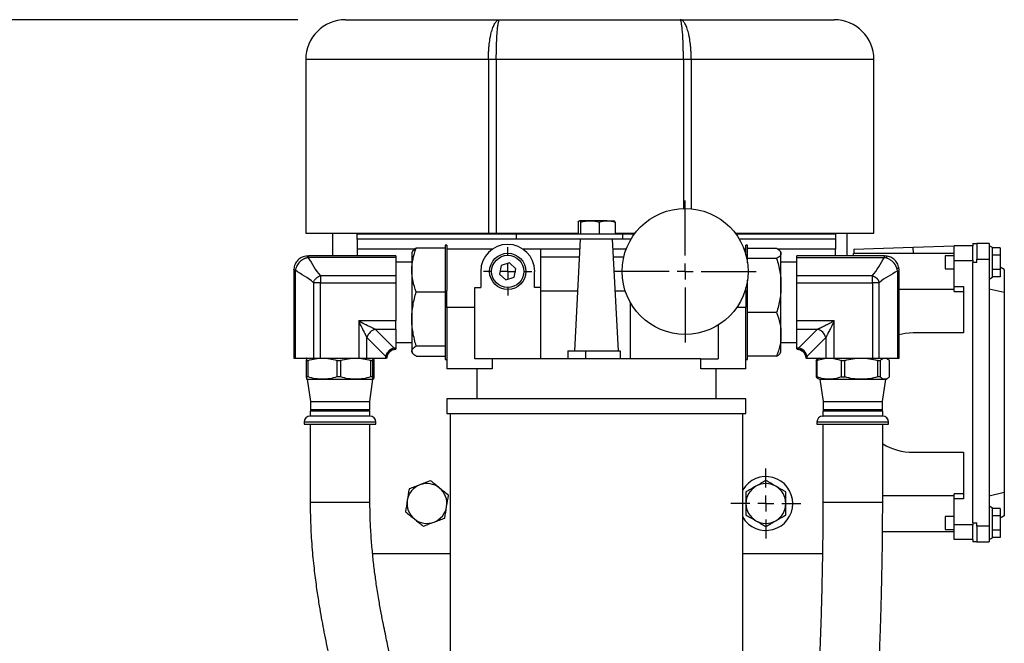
# Model space of a CAD drawing. Header units: inches. Extents: x 3 to 129, y 3 to 99.
# Tile 8 of 32: x 22.37 to 34.71, y 78.43 to 86.25. Entities that reach past the tile are written whole.
import ezdxf

# ---------------------------------------------------------------- set-up
doc = ezdxf.new("R2010")
doc.units = ezdxf.units.IN
doc.header["$LTSCALE"] = 12
doc.header["$MEASUREMENT"] = 0
doc.linetypes.add('CENTERX2', pattern=[0.8, 0.5, -0.1, 0.1, -0.1])
doc.layers.add('CENTER', color=40, linetype='CENTERX2')
doc.layers.add('DIMENSIONS', color=140, linetype='Continuous', lineweight=25)
doc.styles.add('SLDTEXTSTYLE0', font='TXT', dxfattribs={"width": 0.7})
doc.dimstyles.new('SLDDIMSTYLE1', dxfattribs={"dimtxt": 1.019531, "dimasz": 1.56, "dimexe": 0, "dimexo": 0.0625, "dimgap": 0.254883, "dimtad": 0, "dimtih": 1, "dimtoh": 1, "dimrnd": 1e-09, "dimzin": 12, "dimdsep": 46, "dimtxsty": 'SLDTEXTSTYLE0', "dimsah": 1, "dimcen": 0.09, "dimadec": 0, "dimazin": 3, "dimtfac": 1, "dimtofl": 0, "dimtmove": 0, "dimatfit": 3, "dimfxl": 0, "dimfrac": 2, "dimtolj": 1, "dimtzin": 12, "dimarcsym": 0})

# ---------------------------------------------------------------- blocks, each defined once
blk = doc.blocks.new('_D_2')
at = {"layer": 'DIMENSIONS'}
for p, q in [((25.854, 86.248), (16.716, 86.248)), ((18.216, 86.248), (18.216, 73.319)), ((16.277, 71.471), (15.935, 71.471)), ((15.935, 71.471), (15.935, 69.85)), ((20.155, 71.471), (20.497, 71.471)), ((20.497, 71.471), (20.497, 69.85)), ((15.935, 69.85), (16.277, 69.85)), ((20.497, 69.85), (20.155, 69.85)), ((18.216, 57.913), (18.216, 69.622)), ((25.292, 57.913), (16.716, 57.913))]:
    blk.add_line(p, q, dxfattribs=at)
for points in [[(18.216, 86.248), (17.976, 84.688), (18.456, 84.688)], [(18.216, 57.913), (18.456, 59.473), (17.976, 59.473)]]:
    blk.add_solid(points, dxfattribs=at)
at = {"layer": 'DIMENSIONS', "char_height": 1, "attachment_point": 1, "style": 'SLDTEXTSTYLE0'}
for s, insert in [('28.34', (16.277, 72.988)), ('719.7', (16.277, 71.139))]:
    blk.add_mtext(s, dxfattribs=dict(at, insert=insert))
blk = doc.blocks.new('SW_CENTERMARKSYMBOL_2')
at = {"layer": 'CENTER', "color": 0}
for p, q in [((0, 0.2), (0, 0.4375)), ((-0.2, 0), (-0.4375, 0)), ((0, 0), (-0.1, 0)), ((0, 0), (0, 0.1)), ((0, 0), (0, -0.1)), ((0, 0), (0.1, 0)), ((0.2, 0), (0.4375, 0)), ((0, -0.2), (0, -0.4375))]:
    blk.add_line(p, q, dxfattribs=at)
blk = doc.blocks.new('SW_CENTERMARKSYMBOL_3')
at = {"layer": 'CENTER', "color": 0}
for p, q in [((0, 0.2), (0, 0.89)), ((-0.2, 0), (-0.89, 0)), ((0, 0), (-0.1, 0)), ((0, 0), (0, 0.1)), ((0, 0), (0, -0.1)), ((0, 0), (0.1, 0)), ((0.2, 0), (0.89, 0)), ((0, -0.2), (0, -0.89))]:
    blk.add_line(p, q, dxfattribs=at)
blk = doc.blocks.new('SW_CENTERMARKSYMBOL_4')
at = {"layer": 'CENTER', "color": 0}
for p, q in [((0, 0.2), (0, 0.3025)), ((-0.2, 0), (-0.3025, 0)), ((0, 0), (-0.1, 0)), ((0, 0), (0, 0.1)), ((0, 0), (0, -0.1)), ((0, 0), (0.1, 0)), ((0.2, 0), (0.3025, 0)), ((0, -0.2), (0, -0.3025))]:
    blk.add_line(p, q, dxfattribs=at)

msp = doc.modelspace()

# ---------------------------------------------------------------- linework, layer by layer
for p, q in [((26.454, 86.248), (28.386, 86.248)), ((28.386, 86.248), (30.648, 86.248)), ((30.648, 86.248), (32.58, 86.248)), ((25.954, 85.748), (25.954, 83.571)), ((28.245, 85.748), (25.954, 85.748)), ((28.344, 85.748), (28.245, 85.748)), ((28.245, 85.748), (28.245, 83.571)), ((28.344, 85.748), (28.344, 83.571)), ((30.69, 85.748), (28.344, 85.748)), ((30.789, 85.748), (30.69, 85.748)), ((30.69, 85.748), (30.69, 83.882)), ((33.08, 85.748), (30.789, 85.748)), ((30.789, 85.748), (30.789, 83.878)), ((33.08, 83.571), (33.08, 85.748)), ((29.52, 83.727), (29.387, 83.727)), ((29.734, 83.727), (29.52, 83.727)), ((29.734, 83.727), (29.818, 83.727)), ((29.37, 83.708), (29.37, 83.557)), ((29.404, 83.557), (29.404, 83.708)), ((29.635, 83.708), (29.635, 83.557)), ((29.833, 83.708), (29.833, 83.557)), ((25.954, 83.571), (28.245, 83.571)), ((26.289, 83.571), (26.289, 83.286)), ((26.599, 83.495), (26.599, 83.557)), ((28.599, 83.557), (26.599, 83.557)), ((28.599, 83.495), (26.599, 83.495)), ((26.599, 83.495), (26.599, 83.37)), ((28.245, 83.571), (28.344, 83.571)), ((28.344, 83.571), (29.37, 83.571)), ((28.599, 83.495), (28.599, 83.557)), ((29.928, 83.557), (28.599, 83.557)), ((29.928, 83.495), (28.599, 83.495)), ((29.397, 83.495), (29.323, 82.095)), ((29.875, 82.095), (29.802, 83.495)), ((29.833, 83.571), (30.083, 83.571)), ((29.928, 83.557), (29.928, 83.495)), ((30.073, 83.557), (29.928, 83.557)), ((30.032, 83.495), (29.928, 83.495)), ((31.34, 83.571), (33.08, 83.571)), ((32.599, 83.557), (31.35, 83.557)), ((32.599, 83.495), (31.392, 83.495)), ((32.599, 83.557), (32.599, 83.495)), ((32.599, 83.495), (32.599, 83.37)), ((32.745, 83.286), (32.745, 83.571)), ((26.599, 83.37), (26.599, 83.286)), ((27.323, 83.37), (26.599, 83.37)), ((27.704, 83.382), (27.34, 83.382)), ((27.724, 83.423), (27.704, 83.423)), ((27.704, 83.423), (27.704, 83.382)), ((27.704, 83.382), (27.704, 82.834)), ((27.724, 83.423), (27.724, 82.851)), ((28.295, 83.37), (27.724, 83.37)), ((28.899, 83.37), (28.679, 83.37)), ((28.899, 83.37), (28.899, 82.892)), ((29.39, 83.37), (28.899, 83.37)), ((29.972, 83.37), (29.808, 83.37)), ((31.474, 83.37), (31.451, 83.37)), ((31.494, 83.423), (31.474, 83.423)), ((31.474, 83.299), (31.474, 83.423)), ((31.494, 83.252), (31.494, 83.423)), ((31.494, 83.382), (31.859, 83.382)), ((32.599, 83.37), (31.875, 83.37)), ((32.599, 83.286), (32.599, 83.37)), ((32.826, 83.37), (33.573, 83.396)), ((32.826, 83.37), (32.827, 83.317)), ((33.573, 83.396), (34.084, 83.414)), ((33.576, 83.317), (33.573, 83.396)), ((34.084, 83.414), (34.321, 83.422)), ((34.321, 83.414), (34.084, 83.414)), ((34.084, 83.225), (34.084, 83.414)), ((34.321, 83.442), (34.321, 83.422)), ((34.321, 83.442), (34.368, 83.442)), ((34.321, 83.422), (34.321, 83.414)), ((34.321, 83.234), (34.321, 83.414)), ((34.525, 83.442), (34.368, 83.442)), ((34.368, 83.442), (34.368, 83.245)), ((34.525, 83.442), (34.525, 83.245)), ((34.565, 83.392), (34.525, 83.414)), ((34.565, 83.205), (34.565, 83.392)), ((34.663, 83.387), (34.565, 83.387)), ((34.663, 83.387), (34.663, 83.296)), ((25.989, 83.286), (25.969, 83.285)), ((27.084, 83.286), (25.989, 83.286)), ((25.989, 83.265), (25.989, 83.286)), ((27.084, 83.265), (25.989, 83.265)), ((27.084, 83.286), (27.084, 83.265)), ((27.084, 83.265), (27.084, 83.037)), ((27.29, 83.338), (27.284, 83.327)), ((27.284, 83.327), (27.284, 83.108)), ((29.385, 83.27), (28.899, 83.27)), ((29.942, 83.27), (29.814, 83.27)), ((31.494, 83.201), (31.494, 83.252)), ((31.859, 83.252), (31.494, 83.252)), ((31.914, 83.327), (31.908, 83.338)), ((31.914, 83.317), (31.914, 83.327)), ((31.914, 82.914), (31.914, 83.317)), ((33.21, 83.286), (32.114, 83.286)), ((32.114, 83.265), (32.114, 83.286)), ((32.114, 83.265), (33.21, 83.265)), ((32.114, 83.037), (32.114, 83.265)), ((32.825, 83.286), (32.825, 83.317)), ((34.084, 83.317), (32.825, 83.317)), ((33.23, 83.285), (33.21, 83.286)), ((33.21, 83.265), (33.21, 83.286)), ((34.084, 83.287), (33.974, 83.287)), ((33.974, 83.287), (33.974, 83.123)), ((34.084, 82.904), (34.084, 83.225)), ((34.321, 83.225), (34.084, 83.225)), ((34.321, 83.234), (34.321, 83.225)), ((34.321, 83.225), (34.321, 83.205)), ((34.368, 83.205), (34.368, 83.245)), ((34.368, 83.245), (34.525, 83.245)), ((34.525, 83.245), (34.525, 79.898)), ((34.663, 83.296), (34.565, 83.296)), ((34.663, 83.296), (34.663, 83.115)), ((25.804, 83.12), (25.803, 83.1)), ((25.803, 83.1), (25.803, 82.005)), ((25.824, 83.1), (25.803, 83.1)), ((25.824, 82.005), (25.824, 83.1)), ((27.284, 83.207), (27.084, 83.207)), ((27.284, 83.108), (27.284, 82.496)), ((28.406, 83.164), (28.384, 83.058)), ((28.509, 83.198), (28.406, 83.164)), ((28.59, 83.126), (28.509, 83.198)), ((28.567, 83.02), (28.59, 83.126)), ((32.114, 83.207), (31.914, 83.207)), ((33.374, 83.1), (33.374, 82.005)), ((33.374, 83.1), (33.396, 83.1)), ((33.396, 83.1), (33.395, 83.12)), ((33.396, 82.005), (33.396, 83.1)), ((33.974, 83.123), (34.084, 83.123)), ((34.321, 79.938), (34.321, 83.205)), ((34.368, 83.205), (34.321, 83.205)), ((34.565, 83.019), (34.565, 83.205)), ((34.663, 83.115), (34.565, 83.115)), ((34.714, 83.116), (34.663, 83.146)), ((34.663, 83.115), (34.663, 83.024)), ((34.714, 83.116), (34.714, 82.826)), ((26.139, 83.037), (26.139, 82.95)), ((27.084, 83.037), (26.139, 83.037)), ((27.084, 83.037), (27.084, 82.95)), ((28.149, 83.092), (28.149, 82.892)), ((28.384, 83.058), (28.464, 82.986)), ((28.464, 82.986), (28.567, 83.02)), ((28.824, 82.892), (28.824, 83.092)), ((31.494, 82.575), (31.494, 82.984)), ((33.059, 83.037), (32.114, 83.037)), ((32.114, 82.95), (32.114, 83.037)), ((33.059, 83.037), (33.059, 82.95)), ((34.525, 82.996), (34.565, 83.019)), ((34.663, 83.024), (34.565, 83.024)), ((26.052, 82.95), (26.052, 82.005)), ((26.139, 82.95), (26.052, 82.95)), ((26.139, 82.005), (26.139, 82.95)), ((26.139, 82.95), (27.084, 82.95)), ((27.084, 82.95), (27.084, 82.471)), ((28.074, 82.892), (28.149, 82.892)), ((28.074, 82.64), (28.074, 82.892)), ((28.899, 82.892), (28.824, 82.892)), ((28.899, 82.892), (28.899, 81.995)), ((31.474, 82.851), (31.474, 82.886)), ((31.914, 82.301), (31.914, 82.914)), ((32.114, 82.471), (32.114, 82.95)), ((32.114, 82.95), (33.059, 82.95)), ((33.06, 82.95), (33.06, 82.005)), ((33.146, 82.95), (33.06, 82.95)), ((33.146, 82.005), (33.146, 82.95)), ((34.084, 82.864), (33.396, 82.864)), ((34.084, 82.904), (34.203, 82.904)), ((34.084, 82.841), (34.084, 82.904)), ((34.203, 82.904), (34.203, 82.32)), ((34.714, 82.826), (34.525, 82.871)), ((27.34, 82.834), (27.704, 82.834)), ((27.704, 82.834), (27.704, 82.157)), ((27.724, 82.64), (27.724, 82.851)), ((28.899, 82.847), (29.363, 82.847)), ((29.836, 82.847), (29.961, 82.847)), ((31.474, 82.851), (31.474, 82.64)), ((34.084, 82.841), (34.203, 82.841)), ((34.714, 82.826), (34.714, 80.318)), ((27.724, 82.64), (27.724, 81.87)), ((28.074, 82.64), (27.724, 82.64)), ((28.074, 81.995), (28.074, 82.64)), ((30.024, 82.703), (30.024, 81.995)), ((31.474, 82.64), (31.359, 82.64)), ((31.474, 81.87), (31.474, 82.64)), ((27.284, 82.496), (27.284, 82.092)), ((31.494, 82.028), (31.494, 82.575)), ((31.859, 82.575), (31.494, 82.575)), ((26.618, 82.471), (26.618, 82.005)), ((27.084, 82.471), (26.618, 82.471)), ((26.826, 82.367), (27.084, 82.367)), ((26.826, 82.367), (27.06, 82.133)), ((27.084, 82.367), (27.084, 82.471)), ((27.084, 82.367), (27.084, 82.133)), ((31.124, 82.418), (31.124, 81.995)), ((32.58, 82.471), (32.114, 82.471)), ((32.114, 82.367), (32.114, 82.471)), ((32.114, 82.367), (32.373, 82.367)), ((32.114, 82.133), (32.114, 82.367)), ((32.139, 82.133), (32.373, 82.367)), ((32.58, 82.005), (32.58, 82.471)), ((26.722, 82.005), (26.722, 82.263)), ((26.722, 82.263), (26.956, 82.029)), ((31.914, 82.082), (31.914, 82.301)), ((32.243, 82.029), (32.476, 82.263)), ((32.476, 82.263), (32.476, 82.005)), ((34.203, 82.32), (33.573, 82.32)), ((27.06, 82.133), (27.084, 82.133)), ((27.084, 82.202), (27.284, 82.202)), ((27.084, 82.133), (27.084, 82.121)), ((27.34, 82.157), (27.704, 82.157)), ((27.704, 82.157), (27.704, 81.986)), ((31.914, 82.202), (32.114, 82.202)), ((32.114, 82.133), (32.139, 82.133)), ((32.114, 82.121), (32.114, 82.133)), ((32.114, 82.117), (32.114, 82.117)), ((25.803, 82.005), (25.824, 82.005)), ((25.824, 82.005), (26.052, 82.005)), ((26.052, 82.005), (26.139, 82.005)), ((26.139, 82.005), (26.618, 82.005)), ((26.618, 82.005), (26.722, 82.005)), ((26.722, 82.005), (26.956, 82.005)), ((26.956, 82.029), (26.956, 82.005)), ((26.956, 82.005), (26.968, 82.005)), ((27.284, 82.092), (27.284, 82.082)), ((27.284, 82.082), (27.291, 82.07)), ((27.34, 82.028), (27.704, 82.028)), ((28.292, 81.995), (28.074, 81.995)), ((30.907, 81.995), (28.292, 81.995)), ((28.292, 81.995), (28.292, 81.87)), ((29.242, 82.095), (29.242, 81.995)), ((29.242, 82.095), (29.462, 82.095)), ((29.462, 82.095), (29.462, 81.995)), ((29.462, 82.095), (29.897, 82.095)), ((29.897, 82.095), (29.897, 81.995)), ((30.907, 81.87), (30.907, 81.995)), ((30.907, 81.995), (31.124, 81.995)), ((31.494, 81.986), (31.494, 82.028)), ((31.859, 82.028), (31.494, 82.028)), ((31.907, 82.07), (31.914, 82.082)), ((32.23, 82.005), (32.243, 82.005)), ((32.243, 82.005), (32.243, 82.029)), ((32.243, 82.005), (32.476, 82.005)), ((32.382, 81.995), (32.356, 81.975)), ((32.397, 82.005), (32.382, 81.996)), ((32.476, 82.005), (32.58, 82.005)), ((32.58, 82.005), (33.06, 82.005)), ((33.06, 82.005), (33.146, 82.005)), ((33.146, 82.005), (33.374, 82.005)), ((33.247, 81.996), (33.231, 82.005)), ((33.374, 82.005), (33.396, 82.005)), ((25.96, 81.975), (25.96, 81.768)), ((25.984, 81.768), (25.984, 81.975)), ((26.344, 81.975), (26.344, 81.768)), ((26.394, 81.768), (26.394, 81.975)), ((26.768, 81.975), (26.768, 81.768)), ((26.794, 81.768), (26.794, 81.975)), ((26.808, 81.768), (26.808, 81.975)), ((26.808, 81.975), (26.808, 81.768)), ((27.704, 81.986), (27.724, 81.986)), ((28.292, 81.87), (27.724, 81.87)), ((28.099, 81.87), (28.099, 81.495)), ((31.474, 81.87), (30.907, 81.87)), ((31.099, 81.495), (31.099, 81.87)), ((31.474, 81.986), (31.494, 81.986)), ((32.354, 81.973), (32.354, 81.77)), ((32.369, 81.768), (32.369, 81.975)), ((32.667, 81.975), (32.667, 81.768)), ((32.715, 81.768), (32.715, 81.975)), ((33.125, 81.975), (33.125, 81.768)), ((33.16, 81.768), (33.16, 81.975)), ((33.272, 81.975), (33.272, 81.768)), ((33.274, 81.77), (33.274, 81.973)), ((32.356, 81.768), (32.382, 81.748)), ((32.382, 81.748), (32.397, 81.739)), ((33.231, 81.739), (33.247, 81.748)), ((25.967, 81.739), (26.164, 81.739)), ((25.971, 81.739), (26.012, 81.461)), ((26.164, 81.739), (26.581, 81.739)), ((26.581, 81.739), (26.801, 81.739)), ((26.757, 81.461), (26.797, 81.739)), ((32.397, 81.739), (32.518, 81.739)), ((32.401, 81.739), (32.442, 81.461)), ((32.518, 81.739), (32.92, 81.739)), ((32.92, 81.739), (33.216, 81.739)), ((33.187, 81.461), (33.227, 81.739)), ((33.216, 81.739), (33.231, 81.739)), ((27.724, 81.495), (27.724, 81.31)), ((31.474, 81.495), (27.724, 81.495)), ((31.474, 81.31), (31.474, 81.495)), ((26.012, 81.461), (26.012, 81.355)), ((26.012, 81.461), (26.757, 81.461)), ((26.757, 81.355), (26.757, 81.461)), ((32.442, 81.461), (32.442, 81.355)), ((32.442, 81.461), (33.187, 81.461)), ((33.187, 81.355), (33.187, 81.461)), ((26.009, 81.341), (26.009, 81.278)), ((26.759, 81.341), (26.009, 81.341)), ((26.012, 81.355), (26.015, 81.351)), ((26.384, 81.355), (26.012, 81.355)), ((26.015, 81.351), (26.015, 81.341)), ((26.753, 81.351), (26.015, 81.351)), ((26.757, 81.355), (26.384, 81.355)), ((26.753, 81.351), (26.757, 81.355)), ((26.753, 81.341), (26.753, 81.351)), ((26.759, 81.278), (26.759, 81.341)), ((27.724, 81.31), (31.474, 81.31)), ((27.764, 81.31), (27.764, 75.951)), ((31.434, 75.951), (31.434, 81.31)), ((32.439, 81.341), (32.439, 81.278)), ((33.189, 81.341), (32.439, 81.341)), ((32.442, 81.355), (32.445, 81.351)), ((33.187, 81.355), (32.442, 81.355)), ((32.445, 81.351), (32.445, 81.341)), ((32.814, 81.351), (32.445, 81.351)), ((33.183, 81.351), (32.814, 81.351)), ((33.183, 81.351), (33.187, 81.355)), ((33.183, 81.341), (33.183, 81.351)), ((33.189, 81.278), (33.189, 81.341)), ((25.934, 81.203), (25.934, 81.178)), ((26.834, 81.203), (25.934, 81.203)), ((25.934, 81.178), (26.834, 81.178)), ((26.009, 81.178), (26.009, 80.199)), ((26.759, 80.199), (26.759, 81.178)), ((26.834, 81.178), (26.834, 81.203)), ((32.364, 81.203), (32.364, 81.178)), ((33.264, 81.203), (32.364, 81.203)), ((32.364, 81.178), (33.264, 81.178)), ((32.439, 81.178), (32.439, 80.199)), ((33.189, 80.199), (33.189, 81.178)), ((33.264, 81.178), (33.264, 81.203)), ((33.573, 80.824), (34.203, 80.824)), ((34.203, 80.824), (34.203, 80.239)), ((34.084, 80.28), (33.189, 80.28)), ((34.203, 80.303), (34.084, 80.303)), ((34.084, 80.239), (34.084, 80.303)), ((34.714, 80.318), (34.525, 80.272)), ((34.714, 80.318), (34.714, 80.027)), ((26.009, 80.199), (26.759, 80.199)), ((32.439, 80.199), (33.189, 80.199)), ((34.084, 79.918), (34.084, 80.239)), ((34.203, 80.239), (34.084, 80.239)), ((34.565, 80.124), (34.525, 80.147)), ((34.084, 80.02), (33.974, 80.02)), ((33.974, 80.02), (33.974, 79.856)), ((34.565, 79.938), (34.565, 80.124)), ((34.663, 80.12), (34.565, 80.12)), ((34.663, 80.029), (34.565, 80.029)), ((34.663, 80.12), (34.663, 80.029)), ((34.663, 80.029), (34.663, 79.847)), ((34.714, 80.027), (34.663, 79.998)), ((34.084, 79.918), (34.321, 79.918)), ((34.084, 79.729), (34.084, 79.918)), ((34.321, 79.938), (34.368, 79.938)), ((34.321, 79.938), (34.321, 79.918)), ((34.321, 79.918), (34.321, 79.91)), ((34.321, 79.73), (34.321, 79.91)), ((34.368, 79.898), (34.368, 79.938)), ((34.525, 79.898), (34.368, 79.898)), ((34.368, 79.898), (34.368, 79.702)), ((34.525, 79.898), (34.525, 79.702)), ((34.565, 79.752), (34.565, 79.938)), ((34.084, 79.826), (33.187, 79.826)), ((33.974, 79.856), (34.084, 79.856)), ((34.663, 79.847), (34.565, 79.847)), ((34.663, 79.847), (34.663, 79.756)), ((34.321, 79.729), (34.084, 79.729)), ((34.321, 79.73), (34.321, 79.702)), ((34.368, 79.702), (34.321, 79.702)), ((34.368, 79.702), (34.525, 79.702)), ((34.525, 79.729), (34.565, 79.752)), ((34.663, 79.756), (34.565, 79.756)), ((26.792, 79.557), (27.764, 79.557)), ((31.434, 79.557), (32.434, 79.557))]:
    msp.add_line(p, q)
at = {"flags": 128}
for points in [[(25.983, 83.264), (25.979, 83.274), (25.975, 83.281), (25.972, 83.284), (25.969, 83.285)], [(33.23, 83.285), (33.23, 83.285), (33.234, 83.283), (33.236, 83.277), (33.239, 83.269), (33.241, 83.257)], [(25.824, 83.106), (25.815, 83.11), (25.808, 83.113), (25.804, 83.117), (25.804, 83.12)], [(33.395, 83.12), (33.395, 83.121), (33.392, 83.124), (33.387, 83.127), (33.378, 83.129), (33.367, 83.131)], [(33.573, 82.32), (33.471, 82.313), (33.396, 82.298)]]:
    msp.add_lwpolyline(points, dxfattribs=at)
for centre, radius in [((30.712, 83.092), 0.79), ((28.487, 83.092), 0.227), ((28.487, 83.092), 0.202)]:
    msp.add_circle(centre, radius)
for centre, radius, start, end in [((26.454, 85.748), 0.5, 90, 180), ((32.58, 85.748), 0.5, 0, 90), ((28.487, 83.092), 0.338, 0, 180), ((26.864, 82.225), 0.147, 105.1113, 164.8887), ((32.334, 82.225), 0.147, 15.1113, 74.8887), ((27.098, 81.991), 0.147, 105.1113, 164.8887), ((27.093, 81.996), 0.125, 94.1025, 175.8975), ((32.105, 81.996), 0.125, 4.1025, 85.8975), ((32.1, 81.991), 0.147, 15.1113, 74.8887), ((26.009, 81.203), 0.075, 90, 180), ((26.759, 81.203), 0.075, 0, 90), ((32.439, 81.203), 0.075, 90, 180), ((33.189, 81.203), 0.075, 0, 90), ((33.573, 81.571), 0.747, 239.0853, 269.9989), ((31.724, 80.182), 0.337, 0, 149.2335), ((27.474, 80.182), 0.25, 110.8771, 170.8771), ((27.474, 80.182), 0.25, 50.8771, 110.8771), ((31.724, 80.182), 0.25, 120, 180), ((31.724, 80.182), 0.25, 60, 120), ((31.724, 80.182), 0.25, 0, 60), ((27.474, 80.182), 0.25, 350.8771, 50.8771), ((27.474, 80.182), 0.25, 170.8771, 230.8771), ((27.474, 80.182), 0.25, 290.8771, 350.8771), ((31.724, 80.182), 0.338, 210.7665, 0), ((31.724, 80.182), 0.25, 180, 240), ((31.724, 80.182), 0.25, 300, 0), ((27.474, 80.182), 0.25, 230.8771, 290.8771), ((31.724, 80.182), 0.25, 240, 300)]:
    msp.add_arc(centre, radius, start, end)
for points, knots in [([(28.245, 85.748), (28.245, 85.781), (28.246, 85.814), (28.249, 85.862), (28.25, 85.877), (28.252, 85.909), (28.254, 85.925), (28.259, 85.97), (28.263, 85.999), (28.271, 86.039), (28.274, 86.053), (28.279, 86.078), (28.282, 86.09), (28.292, 86.125), (28.299, 86.145), (28.311, 86.173), (28.314, 86.181), (28.323, 86.197), (28.331, 86.211), (28.34, 86.222), (28.348, 86.231), (28.353, 86.235), (28.362, 86.242), (28.367, 86.244), (28.374, 86.246), (28.376, 86.247), (28.381, 86.248), (28.383, 86.248), (28.386, 86.248)], [0, 0, 0, 0, 0.125, 0.125, 0.1875, 0.1875, 0.25, 0.25, 0.375, 0.375, 0.4375, 0.4375, 0.5, 0.5, 0.625, 0.625, 0.6875, 0.6875, 0.75, 0.8125, 0.8125, 0.875, 0.875, 0.9375, 0.9375, 0.96875, 0.96875, 1, 1, 1, 1]), ([(28.344, 85.748), (28.344, 85.781), (28.344, 85.814), (28.345, 85.862), (28.345, 85.877), (28.346, 85.909), (28.346, 85.924), (28.348, 85.97), (28.349, 85.999), (28.351, 86.039), (28.352, 86.053), (28.354, 86.078), (28.355, 86.09), (28.358, 86.125), (28.36, 86.145), (28.363, 86.173), (28.364, 86.181), (28.367, 86.197), (28.369, 86.211), (28.372, 86.222), (28.375, 86.231), (28.376, 86.235), (28.379, 86.242), (28.38, 86.244), (28.382, 86.246), (28.383, 86.247), (28.384, 86.248), (28.385, 86.248), (28.386, 86.248)], [0, 0, 0, 0, 0.125, 0.125, 0.1875, 0.1875, 0.25, 0.25, 0.375, 0.375, 0.4375, 0.4375, 0.5, 0.5, 0.625, 0.625, 0.6875, 0.6875, 0.75, 0.8125, 0.8125, 0.875, 0.875, 0.9375, 0.9375, 0.96875, 0.96875, 1, 1, 1, 1]), ([(30.789, 85.748), (30.789, 85.781), (30.788, 85.814), (30.785, 85.862), (30.784, 85.877), (30.781, 85.909), (30.78, 85.925), (30.775, 85.97), (30.771, 85.999), (30.763, 86.039), (30.76, 86.053), (30.755, 86.078), (30.751, 86.09), (30.742, 86.125), (30.735, 86.145), (30.723, 86.173), (30.719, 86.181), (30.711, 86.197), (30.703, 86.211), (30.694, 86.222), (30.685, 86.231), (30.681, 86.235), (30.672, 86.242), (30.667, 86.244), (30.66, 86.246), (30.658, 86.247), (30.653, 86.248), (30.65, 86.248), (30.648, 86.248)], [0, 0, 0, 0, 0.125, 0.125, 0.1875, 0.1875, 0.25, 0.25, 0.375, 0.375, 0.4375, 0.4375, 0.5, 0.5, 0.625, 0.625, 0.6875, 0.6875, 0.75, 0.8125, 0.8125, 0.875, 0.875, 0.9375, 0.9375, 0.96875, 0.96875, 1, 1, 1, 1]), ([(30.69, 85.748), (30.69, 85.781), (30.69, 85.814), (30.689, 85.862), (30.689, 85.877), (30.688, 85.909), (30.688, 85.924), (30.686, 85.97), (30.685, 85.999), (30.683, 86.039), (30.682, 86.053), (30.68, 86.078), (30.679, 86.09), (30.676, 86.125), (30.674, 86.145), (30.671, 86.173), (30.669, 86.181), (30.667, 86.197), (30.665, 86.211), (30.662, 86.222), (30.659, 86.231), (30.658, 86.235), (30.655, 86.242), (30.654, 86.244), (30.652, 86.246), (30.651, 86.247), (30.65, 86.248), (30.649, 86.248), (30.648, 86.248)], [0, 0, 0, 0, 0.125, 0.125, 0.1875, 0.1875, 0.25, 0.25, 0.375, 0.375, 0.4375, 0.4375, 0.5, 0.5, 0.625, 0.625, 0.6875, 0.6875, 0.75, 0.8125, 0.8125, 0.875, 0.875, 0.9375, 0.9375, 0.96875, 0.96875, 1, 1, 1, 1]), ([(27.284, 83.108), (27.284, 83.155), (27.29, 83.201), (27.309, 83.292), (27.323, 83.337), (27.34, 83.382)], [0, 0, 0, 0, 0.5, 0.5, 1, 1, 1, 1]), ([(31.859, 83.382), (31.876, 83.371), (31.89, 83.361), (31.904, 83.344), (31.908, 83.339), (31.913, 83.328), (31.914, 83.322), (31.914, 83.317)], [0, 0, 0, 0, 0.5, 0.5, 0.75, 0.75, 1, 1, 1, 1]), ([(25.969, 83.285), (25.948, 83.281), (25.906, 83.273), (25.854, 83.235), (25.816, 83.183), (25.808, 83.141), (25.804, 83.12)], [0, 0, 0, 0, 0.249758, 0.500036, 0.750171, 1, 1, 1, 1]), ([(25.983, 83.264), (25.981, 83.264), (25.976, 83.263), (25.968, 83.261), (25.961, 83.259), (25.954, 83.257), (25.947, 83.255), (25.94, 83.252), (25.934, 83.249), (25.92, 83.242), (25.901, 83.23), (25.878, 83.211), (25.859, 83.188), (25.845, 83.166), (25.837, 83.149), (25.832, 83.135), (25.827, 83.121), (25.825, 83.111), (25.824, 83.106)], [0, 0, 0, 0, 0.033125, 0.065836, 0.098066, 0.129751, 0.160832, 0.191251, 0.220955, 0.249894, 0.376102, 0.499972, 0.623761, 0.749896, 0.808584, 0.870135, 0.934106, 1, 1, 1, 1]), ([(31.914, 83.317), (31.914, 83.306), (31.909, 83.295), (31.89, 83.274), (31.876, 83.263), (31.859, 83.252)], [0, 0, 0, 0, 0.5, 0.5, 1, 1, 1, 1]), ([(31.859, 83.252), (31.876, 83.197), (31.89, 83.141), (31.909, 83.029), (31.914, 82.972), (31.914, 82.914)], [0, 0, 0, 0, 0.5, 0.5, 1, 1, 1, 1]), ([(33.395, 83.12), (33.391, 83.141), (33.383, 83.183), (33.344, 83.235), (33.292, 83.273), (33.25, 83.281), (33.23, 83.285)], [0, 0, 0, 0, 0.249829, 0.499964, 0.750242, 1, 1, 1, 1]), ([(33.367, 83.131), (33.366, 83.134), (33.364, 83.139), (33.361, 83.147), (33.358, 83.154), (33.354, 83.162), (33.35, 83.169), (33.346, 83.176), (33.341, 83.183), (33.336, 83.19), (33.331, 83.197), (33.325, 83.203), (33.318, 83.211), (33.308, 83.22), (33.295, 83.23), (33.283, 83.239), (33.269, 83.246), (33.255, 83.253), (33.246, 83.256), (33.241, 83.257)], [0, 0, 0, 0, 0.044212, 0.088809, 0.133749, 0.178989, 0.224482, 0.270182, 0.316039, 0.362002, 0.408021, 0.454044, 0.50002, 0.584337, 0.668671, 0.752704, 0.83613, 0.918652, 1, 1, 1, 1]), ([(27.34, 82.834), (27.323, 82.879), (27.309, 82.924), (27.29, 83.015), (27.284, 83.061), (27.284, 83.108)], [0, 0, 0, 0, 0.5, 0.5, 1, 1, 1, 1]), ([(26.052, 82.95), (26.055, 82.961), (26.059, 82.971), (26.067, 82.985), (26.07, 82.989), (26.077, 82.998), (26.08, 83.001), (26.088, 83.009), (26.092, 83.012), (26.1, 83.019), (26.104, 83.022), (26.111, 83.026), (26.114, 83.027), (26.118, 83.029), (26.121, 83.031), (26.128, 83.034), (26.134, 83.035), (26.139, 83.037)], [0, 0, 0, 0, 0.25, 0.25, 0.375, 0.375, 0.5, 0.5, 0.625, 0.625, 0.75, 0.75, 0.8125, 0.8125, 0.875, 0.875, 1, 1, 1, 1]), ([(33.059, 83.037), (33.061, 83.036), (33.065, 83.035), (33.071, 83.033), (33.077, 83.031), (33.082, 83.028), (33.088, 83.026), (33.093, 83.023), (33.098, 83.019), (33.102, 83.016), (33.107, 83.012), (33.111, 83.009), (33.116, 83.004), (33.122, 82.998), (33.128, 82.99), (33.134, 82.981), (33.139, 82.971), (33.143, 82.96), (33.145, 82.953), (33.146, 82.95)], [0, 0, 0, 0, 0.049331, 0.098295, 0.146739, 0.194516, 0.241486, 0.287518, 0.332492, 0.376298, 0.418842, 0.46004, 0.49982, 0.573892, 0.652526, 0.735189, 0.821205, 0.909774, 1, 1, 1, 1]), ([(31.914, 82.914), (31.914, 82.856), (31.909, 82.799), (31.89, 82.686), (31.876, 82.631), (31.859, 82.575)], [0, 0, 0, 0, 0.5, 0.5, 1, 1, 1, 1]), ([(27.284, 82.496), (27.284, 82.553), (27.29, 82.61), (27.309, 82.723), (27.323, 82.779), (27.34, 82.834)], [0, 0, 0, 0, 0.5, 0.5, 1, 1, 1, 1]), ([(27.34, 82.157), (27.323, 82.212), (27.309, 82.268), (27.29, 82.381), (27.284, 82.438), (27.284, 82.496)], [0, 0, 0, 0, 0.5, 0.5, 1, 1, 1, 1]), ([(31.859, 82.575), (31.876, 82.531), (31.89, 82.485), (31.909, 82.394), (31.914, 82.348), (31.914, 82.301)], [0, 0, 0, 0, 0.5, 0.5, 1, 1, 1, 1]), ([(26.722, 82.263), (26.721, 82.265), (26.719, 82.268), (26.717, 82.274), (26.714, 82.28), (26.71, 82.286), (26.707, 82.293), (26.701, 82.305), (26.691, 82.325), (26.678, 82.351), (26.664, 82.379), (26.65, 82.407), (26.634, 82.439), (26.624, 82.459), (26.618, 82.471)], [0, 0, 0, 0, 0.029564, 0.060537, 0.09295, 0.12683, 0.162201, 0.199083, 0.313652, 0.444241, 0.571476, 0.719324, 0.835552, 1, 1, 1, 1]), ([(26.618, 82.471), (26.622, 82.469), (26.631, 82.464), (26.643, 82.458), (26.653, 82.453), (26.663, 82.448), (26.671, 82.444), (26.687, 82.436), (26.71, 82.425), (26.738, 82.411), (26.764, 82.398), (26.785, 82.388), (26.799, 82.38), (26.809, 82.375), (26.818, 82.371), (26.823, 82.368), (26.826, 82.367)], [0, 0, 0, 0, 0.060181, 0.115003, 0.164467, 0.208572, 0.247319, 0.280708, 0.428546, 0.555785, 0.686364, 0.800937, 0.855686, 0.907059, 0.955132, 1, 1, 1, 1]), ([(32.373, 82.367), (32.374, 82.368), (32.378, 82.37), (32.383, 82.372), (32.389, 82.375), (32.396, 82.379), (32.403, 82.382), (32.415, 82.388), (32.434, 82.398), (32.46, 82.411), (32.489, 82.425), (32.517, 82.439), (32.548, 82.455), (32.568, 82.465), (32.58, 82.471)], [0, 0, 0, 0, 0.029564, 0.060537, 0.09295, 0.12683, 0.162201, 0.199083, 0.313652, 0.444241, 0.571476, 0.719324, 0.835552, 1, 1, 1, 1]), ([(32.58, 82.471), (32.578, 82.466), (32.574, 82.458), (32.568, 82.446), (32.563, 82.435), (32.558, 82.426), (32.554, 82.417), (32.546, 82.402), (32.535, 82.379), (32.52, 82.351), (32.507, 82.325), (32.497, 82.304), (32.49, 82.29), (32.485, 82.28), (32.481, 82.271), (32.478, 82.266), (32.476, 82.263)], [0, 0, 0, 0, 0.0601808, 0.115003, 0.1644667, 0.2085719, 0.247319, 0.2807081, 0.4285457, 0.5557847, 0.6863641, 0.8009372, 0.855686, 0.9070585, 0.9551318, 1, 1, 1, 1]), ([(31.914, 82.301), (31.914, 82.255), (31.909, 82.209), (31.89, 82.117), (31.876, 82.072), (31.859, 82.028)], [0, 0, 0, 0, 0.5, 0.5, 1, 1, 1, 1]), ([(26.972, 82.005), (26.974, 82.019), (26.979, 82.047), (27.005, 82.084), (27.042, 82.11), (27.07, 82.115), (27.084, 82.117)], [0, 0, 0, 0, 0.241639, 0.5, 0.758361, 1, 1, 1, 1]), ([(27.06, 82.133), (27.062, 82.132), (27.065, 82.13), (27.07, 82.128), (27.074, 82.126), (27.078, 82.124), (27.081, 82.122), (27.083, 82.121), (27.084, 82.121)], [0, 0, 0, 0, 0.186426, 0.364385, 0.534254, 0.696468, 0.851526, 1, 1, 1, 1]), ([(27.084, 82.121), (27.084, 82.119), (27.084, 82.117), (27.084, 82.117), (27.084, 82.117)], [0, 0, 0, 0, 0.656226, 1, 1, 1, 1]), ([(27.284, 82.092), (27.284, 82.103), (27.29, 82.114), (27.309, 82.136), (27.323, 82.146), (27.34, 82.157)], [0, 0, 0, 0, 0.5, 0.5, 1, 1, 1, 1]), ([(32.114, 82.121), (32.115, 82.121), (32.117, 82.122), (32.119, 82.123), (32.123, 82.125), (32.126, 82.127), (32.13, 82.129), (32.134, 82.131), (32.137, 82.132), (32.139, 82.133)], [0, 0, 0, 0, 0.126877, 0.258527, 0.395321, 0.537588, 0.685621, 0.839682, 1, 1, 1, 1]), ([(32.114, 82.117), (32.128, 82.115), (32.157, 82.11), (32.193, 82.084), (32.22, 82.047), (32.224, 82.019), (32.227, 82.005)], [0, 0, 0, 0, 0.2416395, 0.5, 0.7583605, 1, 1, 1, 1]), ([(25.967, 82.005), (25.966, 82.005), (25.965, 82.002), (25.963, 81.992), (25.962, 81.984), (25.96, 81.975)], [0, 0, 0, 0, 0.5, 0.5, 1, 1, 1, 1]), ([(25.984, 81.975), (26.014, 81.984), (26.043, 81.992), (26.103, 82.002), (26.133, 82.005), (26.164, 82.005)], [0, 0, 0, 0, 0.5, 0.5, 1, 1, 1, 1]), ([(26.164, 82.005), (26.194, 82.005), (26.225, 82.002), (26.285, 81.992), (26.314, 81.984), (26.344, 81.975)], [0, 0, 0, 0, 0.5, 0.5, 1, 1, 1, 1]), ([(26.394, 81.975), (26.424, 81.984), (26.455, 81.992), (26.518, 82.002), (26.549, 82.005), (26.581, 82.005)], [0, 0, 0, 0, 0.5, 0.5, 1, 1, 1, 1]), ([(26.581, 82.005), (26.612, 82.005), (26.644, 82.002), (26.706, 81.992), (26.737, 81.984), (26.768, 81.975)], [0, 0, 0, 0, 0.5, 0.5, 1, 1, 1, 1]), ([(26.794, 81.975), (26.795, 81.984), (26.796, 81.992), (26.799, 82.002), (26.8, 82.005), (26.801, 82.005)], [0, 0, 0, 0, 0.5, 0.5, 1, 1, 1, 1]), ([(26.801, 82.005), (26.802, 82.005), (26.803, 82.002), (26.806, 81.992), (26.807, 81.984), (26.808, 81.975)], [0, 0, 0, 0, 0.5, 0.5, 1, 1, 1, 1]), ([(26.968, 82.005), (26.968, 82.005), (26.967, 82.007), (26.965, 82.01), (26.964, 82.013), (26.962, 82.017), (26.96, 82.02), (26.958, 82.025), (26.957, 82.028), (26.956, 82.029)], [0, 0, 0, 0, 0.126877, 0.258527, 0.395321, 0.537588, 0.685621, 0.839682, 1, 1, 1, 1]), ([(27.34, 82.028), (27.323, 82.038), (27.309, 82.049), (27.29, 82.07), (27.284, 82.081), (27.284, 82.092)], [0, 0, 0, 0, 0.5, 0.5, 1, 1, 1, 1]), ([(31.859, 82.028), (31.875, 82.038), (31.898, 82.053), (31.903, 82.068), (31.905, 82.072)], [0, 0, 0, 0, 0.72189, 1, 1, 1, 1]), ([(32.23, 82.005), (32.229, 82.005), (32.227, 82.005), (32.227, 82.005), (32.227, 82.005)], [0, 0, 0, 0, 0.656684, 1, 1, 1, 1]), ([(32.243, 82.029), (32.242, 82.027), (32.24, 82.024), (32.238, 82.019), (32.235, 82.015), (32.234, 82.011), (32.232, 82.008), (32.231, 82.006), (32.23, 82.005)], [0, 0, 0, 0, 0.186426, 0.364385, 0.534254, 0.696468, 0.851526, 1, 1, 1, 1]), ([(32.369, 81.975), (32.393, 81.984), (32.418, 81.992), (32.467, 82.002), (32.492, 82.005), (32.518, 82.005)], [0, 0, 0, 0, 0.5, 0.5, 1, 1, 1, 1]), ([(32.518, 82.005), (32.543, 82.005), (32.568, 82.002), (32.618, 81.992), (32.642, 81.984), (32.667, 81.975)], [0, 0, 0, 0, 0.5, 0.5, 1, 1, 1, 1]), ([(32.715, 81.975), (32.748, 81.984), (32.782, 81.992), (32.85, 82.002), (32.885, 82.005), (32.92, 82.005)], [0, 0, 0, 0, 0.5, 0.5, 1, 1, 1, 1]), ([(32.92, 82.005), (32.955, 82.005), (32.989, 82.002), (33.057, 81.992), (33.091, 81.984), (33.125, 81.975)], [0, 0, 0, 0, 0.5, 0.5, 1, 1, 1, 1]), ([(33.16, 81.975), (33.169, 81.984), (33.179, 81.992), (33.197, 82.002), (33.207, 82.005), (33.216, 82.005)], [0, 0, 0, 0, 0.5, 0.5, 1, 1, 1, 1]), ([(33.216, 82.005), (33.226, 82.005), (33.235, 82.002), (33.254, 81.992), (33.263, 81.984), (33.272, 81.975)], [0, 0, 0, 0, 0.5, 0.5, 1, 1, 1, 1]), ([(25.984, 81.975), (25.98, 81.974), (25.977, 81.973), (25.971, 81.972), (25.968, 81.972), (25.964, 81.972), (25.963, 81.972), (25.961, 81.973), (25.96, 81.974), (25.96, 81.975)], [0, 0, 0, 0, 0.25, 0.25, 0.5, 0.5, 0.75, 0.75, 1, 1, 1, 1]), ([(26.394, 81.975), (26.39, 81.974), (26.386, 81.973), (26.377, 81.972), (26.373, 81.972), (26.364, 81.972), (26.36, 81.972), (26.351, 81.973), (26.347, 81.974), (26.344, 81.975)], [0, 0, 0, 0, 0.25, 0.25, 0.5, 0.5, 0.75, 0.75, 1, 1, 1, 1]), ([(26.794, 81.975), (26.794, 81.974), (26.793, 81.973), (26.791, 81.972), (26.789, 81.972), (26.784, 81.972), (26.781, 81.972), (26.775, 81.973), (26.771, 81.974), (26.768, 81.975)], [0, 0, 0, 0, 0.25, 0.25, 0.5, 0.5, 0.75, 0.75, 1, 1, 1, 1]), ([(32.369, 81.975), (32.365, 81.974), (32.359, 81.972), (32.354, 81.971), (32.355, 81.973), (32.355, 81.973)], [0, 0, 0, 0, 0.39344, 0.787538, 1, 1, 1, 1]), ([(32.715, 81.975), (32.711, 81.974), (32.706, 81.973), (32.698, 81.972), (32.693, 81.972), (32.685, 81.972), (32.681, 81.972), (32.673, 81.973), (32.67, 81.974), (32.667, 81.975)], [0, 0, 0, 0, 0.25, 0.25, 0.5, 0.5, 0.75, 0.75, 1, 1, 1, 1]), ([(33.16, 81.975), (33.159, 81.974), (33.157, 81.973), (33.153, 81.972), (33.15, 81.972), (33.144, 81.972), (33.141, 81.972), (33.133, 81.973), (33.129, 81.974), (33.125, 81.975)], [0, 0, 0, 0, 0.25, 0.25, 0.5, 0.5, 0.75, 0.75, 1, 1, 1, 1]), ([(33.274, 81.973), (33.274, 81.973), (33.274, 81.974), (33.273, 81.975), (33.272, 81.975)], [0, 0, 0, 0, 0.490264, 1, 1, 1, 1]), ([(25.984, 81.768), (25.98, 81.769), (25.977, 81.77), (25.971, 81.771), (25.968, 81.771), (25.964, 81.771), (25.963, 81.771), (25.961, 81.77), (25.96, 81.769), (25.96, 81.768)], [0, 0, 0, 0, 0.25, 0.25, 0.5, 0.5, 0.75, 0.75, 1, 1, 1, 1]), ([(25.96, 81.768), (25.962, 81.759), (25.963, 81.752), (25.965, 81.741), (25.966, 81.739), (25.967, 81.739)], [0, 0, 0, 0, 0.5, 0.5, 1, 1, 1, 1]), ([(26.164, 81.739), (26.133, 81.739), (26.103, 81.741), (26.043, 81.752), (26.014, 81.759), (25.984, 81.768)], [0, 0, 0, 0, 0.5, 0.5, 1, 1, 1, 1]), ([(26.344, 81.768), (26.314, 81.759), (26.285, 81.752), (26.225, 81.741), (26.194, 81.739), (26.164, 81.739)], [0, 0, 0, 0, 0.5, 0.5, 1, 1, 1, 1]), ([(26.394, 81.768), (26.39, 81.769), (26.386, 81.77), (26.377, 81.771), (26.373, 81.771), (26.364, 81.771), (26.36, 81.771), (26.351, 81.77), (26.347, 81.769), (26.344, 81.768)], [0, 0, 0, 0, 0.25, 0.25, 0.5, 0.5, 0.75, 0.75, 1, 1, 1, 1]), ([(26.581, 81.739), (26.549, 81.739), (26.518, 81.741), (26.455, 81.752), (26.424, 81.759), (26.394, 81.768)], [0, 0, 0, 0, 0.5, 0.5, 1, 1, 1, 1]), ([(26.768, 81.768), (26.737, 81.759), (26.706, 81.752), (26.644, 81.741), (26.612, 81.739), (26.581, 81.739)], [0, 0, 0, 0, 0.5, 0.5, 1, 1, 1, 1]), ([(26.794, 81.768), (26.794, 81.769), (26.793, 81.77), (26.791, 81.771), (26.789, 81.771), (26.784, 81.771), (26.781, 81.771), (26.775, 81.77), (26.771, 81.769), (26.768, 81.768)], [0, 0, 0, 0, 0.25, 0.25, 0.5, 0.5, 0.75, 0.75, 1, 1, 1, 1]), ([(26.801, 81.739), (26.8, 81.739), (26.799, 81.741), (26.796, 81.752), (26.795, 81.759), (26.794, 81.768)], [0, 0, 0, 0, 0.5, 0.5, 1, 1, 1, 1]), ([(26.808, 81.768), (26.807, 81.759), (26.806, 81.752), (26.803, 81.741), (26.802, 81.739), (26.801, 81.739)], [0, 0, 0, 0, 0.5, 0.5, 1, 1, 1, 1]), ([(32.354, 81.77), (32.354, 81.771), (32.354, 81.772), (32.357, 81.772), (32.362, 81.77), (32.367, 81.769), (32.369, 81.768)], [0, 0, 0, 0, 0.04646, 0.440571, 0.823142, 1, 1, 1, 1]), ([(32.518, 81.739), (32.492, 81.739), (32.467, 81.741), (32.418, 81.752), (32.393, 81.759), (32.369, 81.768)], [0, 0, 0, 0, 0.5, 0.5, 1, 1, 1, 1]), ([(32.667, 81.768), (32.642, 81.759), (32.618, 81.752), (32.568, 81.741), (32.543, 81.739), (32.518, 81.739)], [0, 0, 0, 0, 0.5, 0.5, 1, 1, 1, 1]), ([(32.667, 81.768), (32.67, 81.769), (32.673, 81.77), (32.68, 81.771), (32.685, 81.771), (32.693, 81.771), (32.697, 81.771), (32.706, 81.77), (32.711, 81.769), (32.715, 81.768)], [0, 0, 0, 0, 0.25, 0.25, 0.5, 0.5, 0.75, 0.75, 1, 1, 1, 1]), ([(32.92, 81.739), (32.885, 81.739), (32.85, 81.741), (32.782, 81.752), (32.748, 81.759), (32.715, 81.768)], [0, 0, 0, 0, 0.5, 0.5, 1, 1, 1, 1]), ([(33.125, 81.768), (33.091, 81.759), (33.057, 81.752), (32.989, 81.741), (32.955, 81.739), (32.92, 81.739)], [0, 0, 0, 0, 0.5, 0.5, 1, 1, 1, 1]), ([(33.16, 81.768), (33.159, 81.769), (33.157, 81.77), (33.153, 81.771), (33.15, 81.771), (33.144, 81.771), (33.141, 81.771), (33.133, 81.77), (33.129, 81.769), (33.125, 81.768)], [0, 0, 0, 0, 0.25, 0.25, 0.5, 0.5, 0.75, 0.75, 1, 1, 1, 1]), ([(33.216, 81.739), (33.207, 81.739), (33.197, 81.741), (33.179, 81.752), (33.169, 81.759), (33.16, 81.768)], [0, 0, 0, 0, 0.5, 0.5, 1, 1, 1, 1]), ([(33.272, 81.768), (33.263, 81.759), (33.254, 81.752), (33.235, 81.741), (33.226, 81.739), (33.216, 81.739)], [0, 0, 0, 0, 0.5, 0.5, 1, 1, 1, 1]), ([(33.274, 81.77), (33.274, 81.77), (33.274, 81.77), (33.273, 81.769), (33.272, 81.768)], [0, 0, 0, 0, 0.490263, 1, 1, 1, 1]), ([(26.561, 81.278), (26.539, 81.278), (26.494, 81.278), (26.421, 81.278), (26.347, 81.278), (26.275, 81.278), (26.206, 81.278), (26.145, 81.278), (26.092, 81.278), (26.051, 81.278), (26.024, 81.278), (26.01, 81.278), (26.011, 81.278), (26.011, 81.278)], [0, 0, 0, 0, 0.095252, 0.190503, 0.285755, 0.381006, 0.476258, 0.571509, 0.666761, 0.762013, 0.857264, 0.952516, 1, 1, 1, 1]), ([(26.757, 81.278), (26.758, 81.278), (26.759, 81.278), (26.745, 81.278), (26.717, 81.278), (26.676, 81.278), (26.624, 81.278), (26.582, 81.278), (26.561, 81.278)], [0, 0, 0, 0, 0.091155, 0.272924, 0.454693, 0.636462, 0.818231, 1, 1, 1, 1]), ([(32.909, 81.278), (32.885, 81.278), (32.837, 81.278), (32.763, 81.278), (32.691, 81.278), (32.624, 81.278), (32.564, 81.278), (32.513, 81.278), (32.475, 81.278), (32.45, 81.278), (32.438, 81.278), (32.44, 81.278), (32.441, 81.278)], [0, 0, 0, 0, 0.107501, 0.215003, 0.322504, 0.430005, 0.537507, 0.645008, 0.75251, 0.860011, 0.967512, 1, 1, 1, 1]), ([(33.188, 81.278), (33.188, 81.278), (33.187, 81.278), (33.171, 81.278), (33.14, 81.278), (33.096, 81.278), (33.042, 81.278), (32.979, 81.278), (32.932, 81.278), (32.909, 81.278)], [0, 0, 0, 0, 0.104182, 0.253485, 0.402788, 0.552091, 0.701394, 0.850697, 1, 1, 1, 1]), ([(26.009, 80.199), (26.011, 80.086), (26.014, 79.874), (26.035, 79.576), (26.063, 79.317), (26.092, 79.095), (26.121, 78.909), (26.149, 78.749), (26.175, 78.604), (26.204, 78.461), (26.26, 78.189), (26.353, 77.791), (26.478, 77.297), (26.599, 76.83), (26.706, 76.4), (26.78, 76.081), (26.825, 75.869), (26.85, 75.747), (26.878, 75.602), (26.908, 75.432), (26.937, 75.252), (26.962, 75.067), (26.984, 74.878), (27.001, 74.674), (27.014, 74.453), (27.016, 74.3), (27.017, 74.221)], [0, 0, 0, 0, 0.054383, 0.102597, 0.144899, 0.181424, 0.212241, 0.237195, 0.260926, 0.284974, 0.309339, 0.398493, 0.488398, 0.564821, 0.640677, 0.710688, 0.72808, 0.748158, 0.772478, 0.80096, 0.833518, 0.861907, 0.892734, 0.925993, 0.961717, 1, 1, 1, 1]), ([(27.767, 74.221), (27.765, 74.334), (27.762, 74.545), (27.741, 74.843), (27.714, 75.103), (27.684, 75.325), (27.655, 75.511), (27.628, 75.67), (27.601, 75.815), (27.572, 75.959), (27.516, 76.23), (27.423, 76.628), (27.298, 77.123), (27.177, 77.59), (27.07, 78.02), (26.996, 78.339), (26.951, 78.551), (26.926, 78.673), (26.898, 78.817), (26.868, 78.988), (26.84, 79.167), (26.814, 79.353), (26.793, 79.541), (26.775, 79.746), (26.762, 79.967), (26.76, 80.119), (26.759, 80.199)], [0, 0, 0, 0, 0.054383, 0.102597, 0.144899, 0.181424, 0.212241, 0.237195, 0.260926, 0.284974, 0.309339, 0.398493, 0.488398, 0.564821, 0.640677, 0.710688, 0.72808, 0.748158, 0.772478, 0.80096, 0.833518, 0.861907, 0.892734, 0.925993, 0.961717, 1, 1, 1, 1]), ([(32.439, 80.199), (32.439, 80.107), (32.439, 79.933), (32.436, 79.687), (32.433, 79.47), (32.429, 79.28), (32.425, 79.097), (32.421, 78.926), (32.416, 78.759), (32.41, 78.603), (32.405, 78.448), (32.399, 78.293), (32.39, 78.066), (32.377, 77.771), (32.361, 77.41), (32.344, 77.047), (32.328, 76.688), (32.316, 76.406), (32.308, 76.202), (32.302, 76.061), (32.296, 75.894), (32.29, 75.704), (32.284, 75.494), (32.278, 75.268), (32.272, 75.011), (32.268, 74.722), (32.266, 74.516), (32.265, 74.408)], [0, 0, 0, 0, 0.043292, 0.082199, 0.117135, 0.14831, 0.175809, 0.208147, 0.235038, 0.261983, 0.289383, 0.317244, 0.345549, 0.412825, 0.480346, 0.548804, 0.616991, 0.680764, 0.703221, 0.726278, 0.755396, 0.791038, 0.824193, 0.861473, 0.902973, 0.948961, 1, 1, 1, 1]), ([(33.015, 74.404), (33.016, 74.496), (33.017, 74.67), (33.021, 74.916), (33.025, 75.133), (33.029, 75.324), (33.034, 75.506), (33.039, 75.678), (33.045, 75.845), (33.051, 76), (33.056, 76.155), (33.063, 76.311), (33.072, 76.538), (33.085, 76.833), (33.102, 77.195), (33.119, 77.558), (33.135, 77.917), (33.146, 78.2), (33.154, 78.404), (33.159, 78.544), (33.165, 78.712), (33.17, 78.902), (33.176, 79.112), (33.181, 79.338), (33.185, 79.595), (33.189, 79.885), (33.189, 80.09), (33.189, 80.199)], [0, 0, 0, 0, 0.043285, 0.082188, 0.117123, 0.148298, 0.175799, 0.20814, 0.235032, 0.261978, 0.289378, 0.31724, 0.345546, 0.412827, 0.480352, 0.548814, 0.617005, 0.680781, 0.703238, 0.726295, 0.755411, 0.791052, 0.824206, 0.861483, 0.902981, 0.948966, 1, 1, 1, 1])]:
    msp.add_open_spline(points, degree=3, knots=knots)
for points in [[(29.37, 83.708), (29.376, 83.72), (29.381, 83.727), (29.387, 83.727)], [(29.387, 83.727), (29.393, 83.727), (29.398, 83.72), (29.404, 83.708)], [(29.404, 83.708), (29.442, 83.72), (29.48, 83.727), (29.52, 83.727)], [(29.52, 83.727), (29.559, 83.727), (29.597, 83.72), (29.635, 83.708)], [(29.635, 83.708), (29.667, 83.72), (29.7, 83.727), (29.734, 83.727)], [(29.734, 83.727), (29.768, 83.727), (29.801, 83.72), (29.833, 83.708)], [(29.833, 83.708), (29.827, 83.72), (29.822, 83.727), (29.816, 83.727)], [(27.34, 83.382), (27.317, 83.367), (27.299, 83.353), (27.29, 83.338)], [(25.989, 83.265), (25.987, 83.265), (25.985, 83.265), (25.983, 83.264)], [(25.983, 83.264), (26.036, 83.189), (26.072, 83.109), (26.139, 83.037)], [(33.059, 83.037), (33.126, 83.109), (33.156, 83.19), (33.21, 83.265)], [(33.241, 83.257), (33.231, 83.261), (33.221, 83.263), (33.21, 83.265)], [(26.052, 82.95), (25.98, 83.017), (25.9, 83.053), (25.824, 83.106)], [(25.824, 83.106), (25.824, 83.104), (25.824, 83.102), (25.824, 83.1)], [(33.374, 83.1), (33.299, 83.046), (33.218, 83.016), (33.146, 82.95)], [(33.374, 83.1), (33.373, 83.111), (33.37, 83.122), (33.367, 83.131)], [(26.139, 82.95), (26.139, 82.95), (26.139, 82.95), (26.139, 82.95)], [(33.06, 82.95), (33.06, 82.95), (33.059, 82.95), (33.059, 82.95)], [(32.355, 81.974), (32.355, 81.974), (32.355, 81.975), (32.356, 81.975)], [(27.385, 80.416), (27.339, 80.398), (27.294, 80.381), (27.25, 80.364)], [(27.52, 80.467), (27.476, 80.45), (27.431, 80.433), (27.385, 80.416)], [(27.632, 80.376), (27.594, 80.407), (27.557, 80.437), (27.52, 80.467)], [(31.599, 80.399), (31.557, 80.374), (31.515, 80.35), (31.474, 80.327)], [(31.724, 80.471), (31.683, 80.447), (31.642, 80.423), (31.599, 80.399)], [(31.849, 80.399), (31.807, 80.423), (31.765, 80.447), (31.724, 80.471)], [(31.974, 80.327), (31.933, 80.35), (31.892, 80.374), (31.849, 80.399)], [(27.25, 80.364), (27.243, 80.318), (27.235, 80.27), (27.227, 80.222)], [(27.744, 80.285), (27.707, 80.315), (27.67, 80.345), (27.632, 80.376)], [(27.721, 80.143), (27.729, 80.191), (27.736, 80.238), (27.744, 80.285)], [(31.474, 80.327), (31.474, 80.279), (31.474, 80.231), (31.474, 80.182)], [(31.974, 80.182), (31.974, 80.231), (31.974, 80.279), (31.974, 80.327)], [(27.227, 80.222), (27.22, 80.173), (27.212, 80.126), (27.205, 80.079)], [(27.698, 80), (27.706, 80.047), (27.713, 80.094), (27.721, 80.143)], [(31.474, 80.182), (31.474, 80.133), (31.474, 80.085), (31.474, 80.038)], [(31.974, 80.038), (31.974, 80.085), (31.974, 80.133), (31.974, 80.182)], [(27.205, 80.079), (27.241, 80.05), (27.278, 80.019), (27.316, 79.988)], [(31.474, 80.038), (31.515, 80.014), (31.557, 79.99), (31.599, 79.966)], [(31.849, 79.966), (31.892, 79.99), (31.933, 80.014), (31.974, 80.038)], [(27.316, 79.988), (27.355, 79.957), (27.392, 79.927), (27.428, 79.897)], [(27.428, 79.897), (27.473, 79.914), (27.517, 79.931), (27.563, 79.949)], [(27.563, 79.949), (27.609, 79.966), (27.654, 79.983), (27.698, 80)], [(31.599, 79.966), (31.642, 79.941), (31.683, 79.917), (31.724, 79.893)], [(31.724, 79.893), (31.765, 79.917), (31.807, 79.941), (31.849, 79.966)]]:
    msp.add_open_spline(points, degree=3)

# ---------------------------------------------------------------- block references
at = {"layer": 'CENTER'}
for name, p in [('SW_CENTERMARKSYMBOL_3', (30.712, 83.092)), ('SW_CENTERMARKSYMBOL_4', (28.487, 83.092)), ('SW_CENTERMARKSYMBOL_2', (31.724, 80.182))]:
    msp.add_blockref(name, p, dxfattribs=at)

# ---------------------------------------------------------------- dimensions: what is measured, and where the dimension line sits
at = {"layer": 'DIMENSIONS'}
dim = msp.add_linear_dim(base=(18.2158, 57.9126), p1=(26.454, 86.248), p2=(25.8919, 57.9126), angle=90, dimstyle='SLDDIMSTYLE1', dxfattribs=at)
dim.commit()
dim.dimension.update_dxf_attribs({"geometry": '_D_2', "text_midpoint": (18.2158, 71.4707), "dimtype": 160})

doc.saveas('drawing.dxf')
